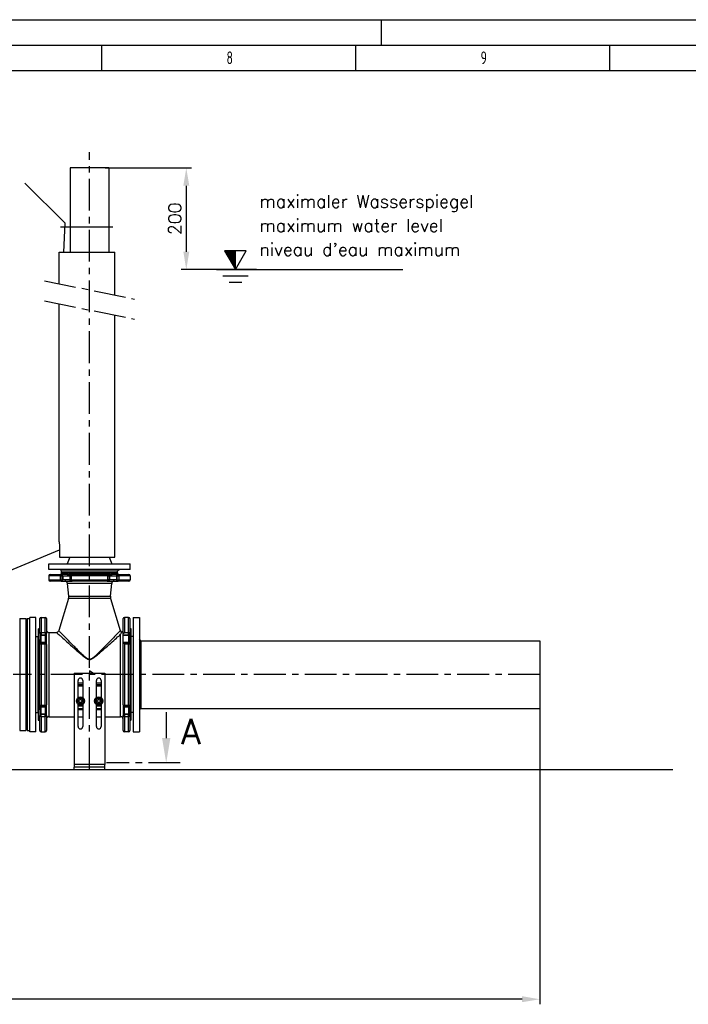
# Model space of a CAD drawing. Header units: millimetres. Extents: x 0 to 5940, y 0 to 4200.
# Tile 46 of 47: x 3309 to 4624, y 2262 to 4200. Entities that reach past the tile are written whole.
import ezdxf

# ---------------------------------------------------------------- set-up
doc = ezdxf.new("R2010")
doc.units = ezdxf.units.MM
doc.header["$LTSCALE"] = 50
doc.linetypes.add('MITTE', pattern=[2, 1.25, -0.25, 0.25, -0.25])
doc.layers.get('0').update_dxf_attribs({"linetype": 'CONTINUOUS'})
doc.layers.get('DEFPOINTS').update_dxf_attribs({"linetype": 'CONTINUOUS'})
for name, color, linetype in [('02-LINIE-035', 2, 'CONTINUOUS'), ('03-LINIE-050', 3, 'CONTINUOUS'), ('05-ACHSE', 1, 'MITTE'), ('06-MASSE1', 1, 'CONTINUOUS'), ('10-TEXT-025', 1, 'CONTINUOUS'), ('12-TEXT-050', 3, 'CONTINUOUS'), ('KSB-BLATTRAND', 2, 'CONTINUOUS')]:
    doc.layers.add(name, color=color, linetype=linetype)
doc.styles.add('ACA_NORM', font='ROMANS.SHX')
doc.styles.get("Standard").update_dxf_attribs({"font": 'ISOCP.SHX'})
doc.dimstyles.new('1-10', dxfattribs={"dimscale": 10, "dimtxt": 2.5, "dimasz": 3.5, "dimexe": 1, "dimexo": 0, "dimgap": 1, "dimtad": 1, "dimdec": 0, "dimzin": 0, "dimtxsty": 'ACA_NORM', "dimcen": 0, "dimadec": 0, "dimazin": 0, "dimtfac": 2.4, "dimtdec": 0, "dimtmove": 0, "dimatfit": 3, "dimfxl": 1, "dimtolj": 1, "dimtzin": 0, "dimarcsym": 0})

# ---------------------------------------------------------------- blocks, each defined once
blk = doc.blocks.new('*D16')
at = {"layer": '06-MASSE1', "color": 0, "lineweight": -2}
for p, q in [((4332.2, 2844.7), (4332.2, 2262.2)), ((2073.8, 2689.5), (2073.8, 2262.2)), ((4297.2, 2272.2), (2108.8, 2272.2))]:
    blk.add_line(p, q, dxfattribs=at)
at = {"layer": '06-MASSE1', "color": 0}
for points in [[(2108.8, 2278.1), (2108.8, 2266.4), (2073.8, 2272.2)], [(4297.2, 2278.1), (4297.2, 2266.4), (4332.2, 2272.2)]]:
    blk.add_solid(points, dxfattribs=at)
at = {"layer": 'DEFPOINTS', "color": 0}
for p in [(4332.2, 2844.7), (2073.8, 2689.5), (2073.8, 2272.2)]:
    blk.add_point(p, dxfattribs=at)
at = {"layer": '06-MASSE1', "color": 0, "insert": (3203, 2294.7), "char_height": 25, "attachment_point": 5, "style": 'ACA_NORM'}
blk.add_mtext('\\A1;2260', dxfattribs=at)
blk = doc.blocks.new('Rahmen_A2')
at = {"color": 1, "ltscale": 150}
for p, q in [((0, 420), (594, 420)), ((10, 410), (584, 410))]:
    blk.add_line(p, q, dxfattribs=at)
at = {"layer": 'KSB-BLATTRAND'}
for p, q in [((402, 420), (402, 415)), ((5, 415), (589, 415)), ((347, 410), (347, 415)), ((397, 410), (397, 415)), ((447, 410), (447, 415))]:
    blk.add_line(p, q, dxfattribs=at)
at = {"layer": 'KSB-BLATTRAND', "width": 0.75}
for s, p in [('8', (371.5625, 411.25)), ('9', (421.5625, 411.25))]:
    blk.add_text(s, height=2.5, dxfattribs=at).set_placement(p)
blk = doc.blocks.new('*D22')
at = {"layer": '06-MASSE1', "color": 0, "lineweight": -2}
for p, q in [((3476.7, 3908.2), (3646.5, 3908.2)), ((3636.5, 3873.2), (3636.5, 3743.2)), ((3774.8, 3708.2), (3626.5, 3708.2))]:
    blk.add_line(p, q, dxfattribs=at)
at = {"layer": '06-MASSE1', "color": 0}
for points in [[(3630.7, 3873.2), (3642.4, 3873.2), (3636.5, 3908.2)], [(3630.7, 3743.2), (3642.4, 3743.2), (3636.5, 3708.2)]]:
    blk.add_solid(points, dxfattribs=at)
at = {"layer": 'DEFPOINTS', "color": 0}
for p in [(3476.7, 3908.2), (3636.5, 3708.2), (3774.8, 3708.2)]:
    blk.add_point(p, dxfattribs=at)
at = {"layer": '06-MASSE1', "color": 0, "insert": (3614, 3808.2), "char_height": 25, "attachment_point": 5, "rotation": 90, "style": 'ACA_NORM'}
blk.add_mtext('\\A1;200', dxfattribs=at)

msp = doc.modelspace()

# ---------------------------------------------------------------- linework, layer by layer
at = {"layer": '02-LINIE-035'}
for p, q in [((3484.2, 3908.2), (3408.1, 3908.2)), ((3408.1, 3908.2), (3408.1, 3742.2)), ((3484.2, 3908.2), (3484.2, 3742.2)), ((3386.2, 3742.2), (3496.2, 3742.2)), ((3386.2, 3680.5), (3386.2, 3742.2)), ((3496.2, 3658.2), (3496.2, 3742.2)), ((3386.2, 3172.2), (3386.2, 3640.8)), ((3496.2, 3142.2), (3496.2, 3618.5)), ((3387.1, 3162.2), (3387.1, 3142.2)), ((3387.1, 3142.2), (3496.2, 3142.2)), ((3407.4, 3142.2), (3402.2, 3129.2)), ((3485, 3142.2), (3490.2, 3129.2)), ((3366.2, 3129.2), (3526.2, 3129.2)), ((3366.2, 3118.2), (3366.2, 3129.2)), ((3526.2, 3118.2), (3526.2, 3129.2)), ((3526.2, 3118.2), (3366.2, 3118.2)), ((3388.2, 3105.7), (3366.2, 3105.7)), ((3366.2, 3105.7), (3366.2, 3097.7)), ((3368.7, 3108.2), (3390, 3108.2)), ((3391.2, 3115.2), (3388.2, 3118.2)), ((3388.2, 3105.7), (3388.2, 3097.7)), ((3388.2, 3105.7), (3392.5, 3105.7)), ((3390.8, 3108.2), (3390, 3108.2)), ((3401.9, 3108.2), (3390.8, 3108.2)), ((3391.2, 3115.2), (3501.2, 3115.2)), ((3391.2, 3111.2), (3391.2, 3115.2)), ((3391.2, 3115.2), (3501.2, 3115.2)), ((3391.2, 3111.2), (3501.2, 3111.2)), ((3501.2, 3111.2), (3391.2, 3111.2)), ((3391.2, 3111.2), (3391.2, 3110.7)), ((3391.2, 3110.7), (3403.8, 3110.7)), ((3392.5, 3105.7), (3393.3, 3105.7)), ((3392.5, 3097.7), (3392.5, 3105.7)), ((3393.3, 3105.7), (3407.2, 3105.7)), ((3393.3, 3105.7), (3393.3, 3097.7)), ((3407.2, 3105.7), (3409.3, 3105.7)), ((3407.2, 3105.7), (3407.2, 3097.7)), ((3409.3, 3105.7), (3410.7, 3105.7)), ((3409.3, 3105.7), (3409.3, 3097.7)), ((3409.7, 3108.2), (3409.6, 3108.2)), ((3411.8, 3108.2), (3409.7, 3108.2)), ((3481.7, 3105.7), (3410.7, 3105.7)), ((3410.7, 3097.7), (3410.7, 3105.7)), ((3411.2, 3110.7), (3481.2, 3110.7)), ((3411.8, 3108.2), (3480.6, 3108.2)), ((3482.7, 3108.2), (3480.6, 3108.2)), ((3481.7, 3105.7), (3483.1, 3105.7)), ((3481.7, 3105.7), (3481.7, 3097.7)), ((3482.8, 3108.2), (3482.7, 3108.2)), ((3483.1, 3105.7), (3485.2, 3105.7)), ((3483.1, 3097.7), (3483.1, 3105.7)), ((3485.2, 3105.7), (3499.1, 3105.7)), ((3485.2, 3105.7), (3485.2, 3097.7)), ((3488.6, 3110.7), (3501.2, 3110.7)), ((3501.6, 3108.2), (3490.5, 3108.2)), ((3499.1, 3105.7), (3499.9, 3105.7)), ((3499.1, 3105.7), (3499.1, 3097.7)), ((3499.9, 3105.7), (3504.2, 3105.7)), ((3499.9, 3105.7), (3499.9, 3097.7)), ((3501.2, 3115.2), (3504.2, 3118.2)), ((3501.2, 3111.2), (3501.2, 3115.2)), ((3501.2, 3111.2), (3501.2, 3110.7)), ((3502.4, 3108.2), (3501.6, 3108.2)), ((3502.4, 3108.2), (3523.7, 3108.2)), ((3526.2, 3105.7), (3504.2, 3105.7)), ((3504.2, 3097.7), (3504.2, 3105.7)), ((3526.2, 3105.7), (3526.2, 3097.7)), ((3366.2, 3097.7), (3388.2, 3097.7)), ((3390, 3095.2), (3368.7, 3095.2)), ((3388.2, 3097.7), (3392.5, 3097.7)), ((3390, 3095.2), (3390.8, 3095.2)), ((3390.8, 3095.2), (3409.7, 3095.2)), ((3393.3, 3097.7), (3392.5, 3097.7)), ((3407.2, 3097.7), (3393.3, 3097.7)), ((3489.8, 3090.7), (3402.6, 3090.7)), ((3405.1, 3065.6), (3402.6, 3090.7)), ((3409.3, 3097.7), (3407.2, 3097.7)), ((3409.3, 3097.7), (3410.7, 3097.7)), ((3409.7, 3095.2), (3411.8, 3095.2)), ((3410.7, 3097.7), (3481.7, 3097.7)), ((3480.6, 3095.2), (3411.8, 3095.2)), ((3480.6, 3095.2), (3482.7, 3095.2)), ((3481.7, 3097.7), (3483.1, 3097.7)), ((3482.7, 3095.2), (3501.6, 3095.2)), ((3485.2, 3097.7), (3483.1, 3097.7)), ((3499.1, 3097.7), (3485.2, 3097.7)), ((3487.3, 3065.6), (3489.8, 3090.7)), ((3499.9, 3097.7), (3499.1, 3097.7)), ((3499.9, 3097.7), (3504.2, 3097.7)), ((3501.6, 3095.2), (3502.4, 3095.2)), ((3523.7, 3095.2), (3502.4, 3095.2)), ((3504.2, 3097.7), (3526.2, 3097.7)), ((3405.1, 3065.6), (3487.3, 3065.6)), ((3404.7, 3060.9), (3385.7, 2997.8)), ((3487.7, 3060.9), (3404.7, 3060.9)), ((3487.7, 3060.9), (3506.7, 2997.8)), ((3328.7, 2798.7), (3328.7, 3023.7)), ((3340.7, 3023.7), (3328.7, 3023.7)), ((3340.7, 2798.7), (3340.7, 3023.7)), ((3350.7, 3023.7), (3350.7, 2993.6)), ((3350.7, 3023.7), (3358.7, 3023.7)), ((3358.7, 2993.6), (3358.7, 3023.7)), ((3514.7, 3023.7), (3514.7, 2993.6)), ((3522.7, 3023.7), (3514.7, 3023.7)), ((3522.7, 2993.6), (3522.7, 3023.7)), ((3532.2, 3023.7), (3532.2, 2798.7)), ((3532.2, 3023.7), (3544.2, 3023.7)), ((3544.2, 3023.7), (3544.2, 2798.7)), ((3308.7, 3021.2), (3308.7, 2801.2)), ((3308.7, 3021.2), (3320.7, 3021.2)), ((3320.7, 3021.2), (3320.7, 2801.2)), ((3323.7, 3021.2), (3323.7, 2801.2)), ((3323.7, 3021.2), (3328.7, 3021.2)), ((3348.2, 2991.8), (3348.2, 3021.2)), ((3361.2, 3021.2), (3361.2, 2991.8)), ((3512.2, 2990.1), (3512.2, 3021.2)), ((3525.2, 3021.2), (3525.2, 2991.8)), ((3323.7, 2990.2), (3320.7, 2990.2)), ((3340.7, 2986.2), (3344.7, 2986.2)), ((3344.7, 2986.2), (3344.7, 2836.2)), ((3345.2, 3001.2), (3345.2, 2821.2)), ((3345.2, 3001.2), (3345.7, 3001.2)), ((3345.7, 2978.6), (3345.7, 3001.2)), ((3348.2, 2991.8), (3348.2, 2991.4)), ((3348.2, 2991.4), (3348.2, 2980.4)), ((3350.7, 2993.6), (3350.7, 2989.3)), ((3358.7, 2993.6), (3350.7, 2993.6)), ((3350.7, 2988.9), (3350.7, 2989.3)), ((3350.7, 2989.3), (3358.7, 2989.3)), ((3350.7, 2974.9), (3350.7, 2988.9)), ((3350.7, 2988.9), (3358.7, 2988.9)), ((3358.7, 2993.6), (3358.7, 2989.3)), ((3358.7, 2989.3), (3358.7, 2988.9)), ((3358.7, 2988.9), (3358.7, 2974.9)), ((3361.2, 2991.4), (3361.2, 2991.8)), ((3361.2, 2972.4), (3361.2, 2991.4)), ((3366.2, 2994.2), (3366.2, 2828.2)), ((3366.2, 2994.2), (3380.9, 2994.2)), ((3507.2, 2828.2), (3507.2, 2990.4)), ((3512.2, 2989.3), (3512.2, 2990.1)), ((3512.2, 2989.3), (3522.7, 2989.3)), ((3512.2, 2988.9), (3512.2, 2989.3)), ((3512.2, 2974.9), (3512.2, 2988.9)), ((3512.2, 2988.9), (3522.7, 2988.9)), ((3522.7, 2993.6), (3514.7, 2993.6)), ((3522.7, 2989.3), (3522.7, 2993.6)), ((3522.7, 2989.3), (3522.7, 2988.9)), ((3522.7, 2988.9), (3522.7, 2974.9)), ((3525.2, 2991.4), (3525.2, 2991.8)), ((3525.2, 2980.4), (3525.2, 2991.4)), ((3528.2, 3001.2), (3527.7, 3001.2)), ((3527.7, 3001.2), (3527.7, 2978.6)), ((3528.2, 2821.2), (3528.2, 3001.2)), ((3532.2, 2986.2), (3528.2, 2986.2)), ((3345.7, 2851.5), (3345.7, 2970.9)), ((3348.2, 2972.5), (3348.2, 2972.4)), ((3348.2, 2972.4), (3348.2, 2970.4)), ((3348.2, 2851.9), (3348.2, 2970.4)), ((3350.7, 2972.9), (3350.7, 2974.9)), ((3350.7, 2974.9), (3358.7, 2974.9)), ((3358.7, 2972.9), (3350.7, 2972.9)), ((3350.7, 2971.8), (3350.7, 2972.9)), ((3350.7, 2971.8), (3350.7, 2850.6)), ((3350.7, 2971.8), (3358.7, 2971.8)), ((3358.7, 2974.9), (3358.7, 2972.9)), ((3358.7, 2971.8), (3358.7, 2972.9)), ((3358.7, 2850.6), (3358.7, 2971.8)), ((3361.2, 2970.4), (3361.2, 2972.4)), ((3361.2, 2970.4), (3361.2, 2851.9)), ((3512.2, 2973.1), (3512.2, 2974.9)), ((3512.2, 2974.9), (3522.7, 2974.9)), ((3512.2, 2851.9), (3512.2, 2973.1)), ((3522.7, 2972.9), (3512.7, 2972.9)), ((3514.7, 2971.8), (3522.7, 2971.8)), ((3514.7, 2971.8), (3514.7, 2850.6)), ((3522.7, 2974.9), (3522.7, 2972.9)), ((3522.7, 2971.8), (3522.7, 2972.9)), ((3522.7, 2850.6), (3522.7, 2971.8)), ((3525.2, 2972.4), (3525.2, 2972.5)), ((3525.2, 2970.4), (3525.2, 2972.4)), ((3525.2, 2970.4), (3525.2, 2851.9)), ((3527.7, 2970.9), (3527.7, 2851.5)), ((3547.2, 2977.7), (3544.2, 2980.7)), ((3547.2, 2977.7), (3547.2, 2844.7)), ((3547.2, 2977.7), (4332.2, 2977.7)), ((4332.2, 2977.7), (4332.2, 2844.7)), ((3446.2, 2940.6), (3446.2, 2941)), ((3416.2, 2914.2), (3476.2, 2914.2)), ((3416.2, 2914.2), (3416.2, 2734.2)), ((3452.5, 2914.2), (3446.2, 2918.2)), ((3446.2, 2918.2), (3446.2, 2914.2)), ((3476.2, 2914.2), (3476.2, 2734.2)), ((3423.7, 2865.8), (3423.7, 2899.7)), ((3432.7, 2894.2), (3423.7, 2894.2)), ((3432.7, 2891.2), (3423.7, 2891.2)), ((3423.7, 2888.7), (3432.7, 2888.7)), ((3432.7, 2899.7), (3432.7, 2865.8)), ((3459.7, 2865.8), (3459.7, 2899.7)), ((3468.7, 2894.2), (3459.7, 2894.2)), ((3468.7, 2891.2), (3459.7, 2891.2)), ((3459.7, 2888.7), (3468.7, 2888.7)), ((3468.7, 2899.7), (3468.7, 2865.8)), ((3348.2, 2851.9), (3348.2, 2849.9)), ((3348.2, 2849.9), (3348.2, 2849.9)), ((3350.7, 2849.5), (3350.7, 2850.6)), ((3358.7, 2850.6), (3350.7, 2850.6)), ((3350.7, 2847.5), (3350.7, 2849.5)), ((3350.7, 2849.5), (3358.7, 2849.5)), ((3358.7, 2849.5), (3358.7, 2850.6)), ((3358.7, 2849.5), (3358.7, 2847.5)), ((3361.2, 2849.9), (3361.2, 2851.9)), ((3361.2, 2831), (3361.2, 2849.9)), ((3423.7, 2808.7), (3423.7, 2852.6)), ((3424.2, 2852.3), (3423.7, 2852.3)), ((3423.7, 2849.8), (3432.7, 2849.8)), ((3425.2, 2860.9), (3428.2, 2862.7)), ((3425.2, 2857.5), (3425.2, 2860.9)), ((3428.2, 2855.7), (3425.2, 2857.5)), ((3428.2, 2862.7), (3431.2, 2860.9)), ((3431.2, 2857.5), (3428.2, 2855.7)), ((3431.2, 2860.9), (3431.2, 2857.5)), ((3432.7, 2852.3), (3432.2, 2852.3)), ((3432.7, 2852.6), (3432.7, 2808.7)), ((3459.7, 2808.7), (3459.7, 2852.6)), ((3460.2, 2852.3), (3459.7, 2852.3)), ((3459.7, 2849.8), (3468.7, 2849.8)), ((3461.2, 2860.9), (3464.2, 2862.7)), ((3461.2, 2857.5), (3461.2, 2860.9)), ((3464.2, 2855.7), (3461.2, 2857.5)), ((3464.2, 2862.7), (3467.2, 2860.9)), ((3467.2, 2857.5), (3464.2, 2855.7)), ((3467.2, 2860.9), (3467.2, 2857.5)), ((3468.7, 2852.3), (3468.2, 2852.3)), ((3468.7, 2852.6), (3468.7, 2808.7)), ((3512.2, 2851.9), (3512.2, 2849.9)), ((3512.2, 2849.9), (3512.2, 2831)), ((3514.7, 2850.6), (3514.7, 2849.5)), ((3522.7, 2850.6), (3514.7, 2850.6)), ((3514.7, 2847.5), (3514.7, 2849.5)), ((3514.7, 2849.5), (3522.7, 2849.5)), ((3522.7, 2849.5), (3522.7, 2850.6)), ((3522.7, 2849.5), (3522.7, 2847.5)), ((3525.2, 2849.9), (3525.2, 2851.9)), ((3525.2, 2849.9), (3525.2, 2849.9)), ((3323.7, 2832.2), (3320.7, 2832.2)), ((3340.7, 2836.2), (3344.7, 2836.2)), ((3345.7, 2821.2), (3345.7, 2843.8)), ((3348.2, 2841.9), (3348.2, 2831)), ((3348.2, 2831), (3348.2, 2830.6)), ((3348.2, 2801.2), (3348.2, 2830.6)), ((3350.7, 2833.5), (3350.7, 2847.5)), ((3350.7, 2847.5), (3358.7, 2847.5)), ((3350.7, 2833.1), (3350.7, 2833.5)), ((3350.7, 2833.5), (3358.7, 2833.5)), ((3358.7, 2833.1), (3350.7, 2833.1)), ((3350.7, 2828.8), (3350.7, 2833.1)), ((3358.7, 2847.5), (3358.7, 2833.5)), ((3358.7, 2833.5), (3358.7, 2833.1)), ((3358.7, 2828.8), (3358.7, 2833.1)), ((3361.2, 2830.6), (3361.2, 2831)), ((3361.2, 2830.6), (3361.2, 2801.2)), ((3432.7, 2843.5), (3423.7, 2843.5)), ((3432.7, 2841.7), (3423.7, 2841.7)), ((3468.7, 2843.5), (3459.7, 2843.5)), ((3468.7, 2841.7), (3459.7, 2841.7)), ((3512.2, 2831), (3512.2, 2830.6)), ((3512.2, 2801.2), (3512.2, 2830.6)), ((3514.7, 2833.5), (3514.7, 2847.5)), ((3514.7, 2847.5), (3522.7, 2847.5)), ((3514.7, 2833.1), (3514.7, 2833.5)), ((3514.7, 2833.5), (3522.7, 2833.5)), ((3522.7, 2833.1), (3514.7, 2833.1)), ((3514.7, 2833.1), (3514.7, 2828.8)), ((3522.7, 2847.5), (3522.7, 2833.5)), ((3522.7, 2833.5), (3522.7, 2833.1)), ((3522.7, 2828.8), (3522.7, 2833.1)), ((3525.2, 2831), (3525.2, 2841.9)), ((3525.2, 2830.6), (3525.2, 2831)), ((3525.2, 2830.6), (3525.2, 2801.2)), ((3527.7, 2843.8), (3527.7, 2821.2)), ((3532.2, 2836.2), (3528.2, 2836.2)), ((3547.2, 2844.7), (3544.2, 2841.7)), ((3547.2, 2844.7), (4332.2, 2844.7)), ((3597, 2837.2), (3597, 2786.2)), ((3345.2, 2821.2), (3345.7, 2821.2)), ((3350.7, 2828.8), (3350.7, 2798.7)), ((3350.7, 2828.8), (3358.7, 2828.8)), ((3358.7, 2798.7), (3358.7, 2828.8)), ((3366.2, 2828.2), (3416.2, 2828.2)), ((3423.7, 2828.2), (3432.7, 2828.2)), ((3459.7, 2828.2), (3468.7, 2828.2)), ((3476.2, 2828.2), (3507.2, 2828.2)), ((3514.7, 2828.8), (3522.7, 2828.8)), ((3514.7, 2828.8), (3514.7, 2798.7)), ((3522.7, 2798.7), (3522.7, 2828.8)), ((3528.2, 2821.2), (3527.7, 2821.2)), ((3308.7, 2801.2), (3320.7, 2801.2)), ((3323.7, 2801.2), (3328.7, 2801.2)), ((3340.7, 2798.7), (3328.7, 2798.7)), ((3350.7, 2798.7), (3358.7, 2798.7)), ((3522.7, 2798.7), (3514.7, 2798.7)), ((3532.2, 2798.7), (3544.2, 2798.7)), ((3476.2, 2734.2), (3416.2, 2734.2)), ((3416.2, 2734.2), (3416.2, 2729.2)), ((3476.2, 2729.2), (3476.2, 2734.2)), ((3416.2, 2724.2), (3416.2, 2729.2)), ((3476.2, 2729.2), (3416.2, 2729.2)), ((3476.2, 2724.2), (3476.2, 2729.2))]:
    msp.add_line(p, q, dxfattribs=at)
at = {"layer": '02-LINIE-035', "linetype": 'MITTE'}
msp.add_line((3624.4, 2737.2), (3479.6, 2737.2), dxfattribs=at)
at = {"layer": '02-LINIE-035'}
for centre, radius in [((3428.2, 2859.2), 8), ((3428.2, 2859.2), 6.5), ((3428.2, 2859.2), 5.7), ((3464.2, 2859.2), 8), ((3464.2, 2859.2), 6.5), ((3464.2, 2859.2), 5.7)]:
    msp.add_circle(centre, radius, dxfattribs=at)
for centre, radius, start, end in [((3368.7, 3105.7), 2.5, 90, 180), ((3388.7, 3110.7), 2.5, 270, 0), ((3503.7, 3110.7), 2.5, 180, 270), ((3523.7, 3105.7), 2.5, 0, 90), ((3368.7, 3097.7), 2.5, 180, 270), ((3397.7, 3090.2), 5, 5.6189, 90), ((3494.7, 3090.2), 5, 90, 174.3811), ((3523.7, 3097.7), 2.5, 270, 0), ((3393.2, 3064.4), 12, 343.3134, 5.6189), ((3499.2, 3064.4), 12, 174.3811, 196.6866), ((3350.7, 3021.2), 2.5, 90, 180), ((3358.7, 3021.2), 2.5, 0, 90), ((3514.7, 3021.2), 2.5, 90, 180), ((3522.7, 3021.2), 2.5, 0, 90), ((3345.7, 3003.7), 2.5, 270, 0), ((3527.7, 3003.7), 2.5, 180, 270), ((3366.2, 2999.2), 5, 180, 270), ((3380.9, 2999.2), 5, 270, 343.3134), ((3511.5, 2999.2), 5, 196.6866, 244.8105), ((3507.2, 2999.2), 5, 295.1895, 0), ((3428.2, 2899.7), 4.5, 0, 180), ((3464.2, 2899.7), 4.5, 0, 180), ((3345.7, 2818.7), 2.5, 0, 90), ((3366.2, 2823.2), 5, 90, 180), ((3507.2, 2823.2), 5, 0, 90), ((3527.7, 2818.7), 2.5, 90, 180), ((3350.7, 2801.2), 2.5, 180, 270), ((3358.7, 2801.2), 2.5, 270, 0), ((3428.2, 2808.7), 4.5, 180, 0), ((3464.2, 2808.7), 4.5, 180, 0), ((3514.7, 2801.2), 2.5, 180, 270), ((3522.7, 2801.2), 2.5, 270, 0)]:
    msp.add_arc(centre, radius, start, end, dxfattribs=at)
for centre, major_axis, ratio, start_param, end_param in [((3390, 3105.7), (0, 2.5), 0.724522, 0, 1.570796), ((3390, 3105.7), (0, 2.5), 0.996195, 4.712389, 6.283185), ((3390.8, 3105.7), (0, 2.5), 0.996195, 4.712389, 6.283185), ((3401.9, 3110.7), (0, -2.5), 0.771256, 0, 1.570796), ((3409.7, 3105.7), (0, 2.5), 0.996195, 0, 1.570796), ((3411.8, 3105.7), (0, 2.5), 0.996195, 0, 1.570796), ((3409.6, 3110.7), (0, -2.5), 0.636525, 0, 1.570796), ((3411.8, 3105.7), (0, 2.5), 0.443479, 0, 1.570796), ((3480.6, 3105.7), (0, 2.5), 0.996195, 4.712389, 6.283185), ((3480.6, 3105.7), (0, 2.5), 0.443479, 4.712389, 6.283185), ((3482.8, 3110.7), (0, -2.5), 0.636525, 4.712389, 6.283185), ((3482.7, 3105.7), (0, 2.5), 0.996195, 4.712389, 6.283185), ((3490.5, 3110.7), (0, -2.5), 0.771256, 4.712389, 6.283185), ((3501.6, 3105.7), (0, 2.5), 0.996195, 0, 1.570796), ((3502.4, 3105.7), (0, 2.5), 0.996195, 0, 1.570796), ((3502.4, 3105.7), (0, 2.5), 0.724522, 4.712389, 6.283185), ((3390, 3097.7), (0, -2.5), 0.724522, 4.712389, 6.283185), ((3390, 3097.7), (0, -2.5), 0.996195, 0, 1.570796), ((3390.8, 3097.7), (0, -2.5), 0.996195, 0, 1.570796), ((3409.7, 3097.7), (0, -2.5), 0.996195, 4.712389, 6.283185), ((3411.8, 3097.7), (0, -2.5), 0.996195, 4.712389, 6.283185), ((3411.8, 3097.7), (0, -2.5), 0.443479, 4.712389, 6.283185), ((3480.6, 3097.7), (0, -2.5), 0.443479, 0, 1.570796), ((3480.6, 3097.7), (0, -2.5), 0.996195, 0, 1.570796), ((3482.7, 3097.7), (0, -2.5), 0.996195, 0, 1.570796), ((3501.6, 3097.7), (0, -2.5), 0.996195, 4.712389, 6.283185), ((3502.4, 3097.7), (0, -2.5), 0.996195, 4.712389, 6.283185), ((3502.4, 3097.7), (0, -2.5), 0.724522, 0, 1.570796), ((3350.7, 2991.8), (-2.5, 0), 0.732808, 4.712389, 6.283185), ((3350.7, 2991.8), (-2.5, 0), 0.996195, 0, 1.570796), ((3350.7, 2991.4), (-2.5, 0), 0.996195, 0, 1.570796), ((3358.7, 2991.8), (2.5, 0), 0.732808, 0, 1.570796), ((3358.7, 2991.8), (2.5, 0), 0.996195, 4.712389, 6.283185), ((3358.7, 2991.4), (2.5, 0), 0.996195, 4.712389, 6.283185), ((3522.7, 2991.8), (2.5, 0), 0.732808, 0, 1.570796), ((3522.7, 2991.8), (2.5, 0), 0.996195, 4.712389, 6.283185), ((3522.7, 2991.4), (2.5, 0), 0.996195, 4.712389, 6.283185), ((3345.7, 2980.4), (2.5, 0), 0.748658, 4.712389, 6.283185), ((3345.7, 2972.5), (2.5, 0), 0.662957, 4.712389, 6.283185), ((3350.7, 2972.4), (-2.5, 0), 0.996195, 4.712389, 6.283185), ((3350.7, 2970.4), (-2.5, 0), 0.996195, 4.712389, 6.283185), ((3350.7, 2970.4), (-2.5, 0), 0.538659, 4.712389, 6.283185), ((3358.7, 2972.4), (2.5, 0), 0.996195, 0, 1.570796), ((3358.7, 2970.4), (2.5, 0), 0.996195, 0, 1.570796), ((3358.7, 2970.4), (2.5, 0), 0.538659, 0, 1.570796), ((3522.7, 2972.4), (2.5, 0), 0.996195, 0, 1.570796), ((3522.7, 2970.4), (2.5, 0), 0.996195, 0, 1.570796), ((3522.7, 2970.4), (2.5, 0), 0.538659, 0, 1.570796), ((3527.7, 2980.4), (-2.5, 0), 0.748658, 0, 1.570796), ((3527.7, 2972.5), (-2.5, 0), 0.662957, 0, 1.570796), ((3345.7, 2849.9), (2.5, 0), 0.662957, 0, 1.570796), ((3350.7, 2851.9), (-2.5, 0), 0.538659, 0, 1.570796), ((3350.7, 2851.9), (-2.5, 0), 0.996195, 0, 1.570796), ((3350.7, 2849.9), (-2.5, 0), 0.996195, 0, 1.570796), ((3358.7, 2851.9), (2.5, 0), 0.538659, 4.712389, 6.283185), ((3358.7, 2851.9), (2.5, 0), 0.996195, 4.712389, 6.283185), ((3358.7, 2849.9), (2.5, 0), 0.996195, 4.712389, 6.283185), ((3514.7, 2851.9), (-2.5, 0), 0.538659, 0, 1.570796), ((3514.7, 2851.9), (-2.5, 0), 0.996195, 0, 1.570796), ((3514.7, 2849.9), (-2.5, 0), 0.996195, 0, 1.570796), ((3522.7, 2851.9), (2.5, 0), 0.996195, 4.712389, 6.283185), ((3522.7, 2851.9), (2.5, 0), 0.538659, 4.712389, 6.283185), ((3522.7, 2849.9), (2.5, 0), 0.996195, 4.712389, 6.283185), ((3527.7, 2849.9), (-2.5, 0), 0.662957, 4.712389, 6.283185), ((3345.7, 2841.9), (2.5, 0), 0.748658, 0, 1.570796), ((3350.7, 2831), (-2.5, 0), 0.996195, 4.712389, 6.283185), ((3350.7, 2830.6), (-2.5, 0), 0.996195, 4.712389, 6.283185), ((3350.7, 2830.6), (-2.5, 0), 0.732808, 0, 1.570796), ((3358.7, 2831), (2.5, 0), 0.996195, 0, 1.570796), ((3358.7, 2830.6), (2.5, 0), 0.996195, 0, 1.570796), ((3358.7, 2830.6), (2.5, 0), 0.732808, 4.712389, 6.283185), ((3514.7, 2831), (-2.5, 0), 0.996195, 4.712389, 6.283185), ((3514.7, 2830.6), (-2.5, 0), 0.996195, 4.712389, 6.283185), ((3514.7, 2830.6), (-2.5, 0), 0.732808, 0, 1.570796), ((3522.7, 2831), (2.5, 0), 0.996195, 0, 1.570796), ((3522.7, 2830.6), (2.5, 0), 0.996195, 0, 1.570796), ((3522.7, 2830.6), (2.5, 0), 0.732808, 4.712389, 6.283185), ((3527.7, 2841.9), (-2.5, 0), 0.748658, 4.712389, 6.283185)]:
    msp.add_ellipse(centre, major_axis=major_axis, ratio=ratio, start_param=start_param, end_param=end_param, dxfattribs=at)
for points, knots in [([(3386.2, 3172.2), (3386.2, 3172.2), (3386.2, 3171.9), (3386.4, 3170.9), (3386.5, 3170.2), (3386.8, 3168.4), (3386.9, 3167.3), (3387.1, 3164.8), (3387.1, 3163.5), (3387.1, 3162.2)], [-1.510364, -1.510364, -1.510364, -1.510364, -1.13278, -1.13278, -0.755196, -0.755196, -0.377598, -0.377598, 0, 0, 0, 0]), ([(3401.9, 3108.2), (3402.5, 3108.2), (3403.2, 3108.1), (3404.8, 3108), (3405.8, 3108), (3407.4, 3108), (3408, 3108.1), (3408.9, 3108.2), (3409.3, 3108.2), (3409.6, 3108.2)], [-3.141593, -3.141593, -3.141593, -3.141593, -1.599146, -1.599146, 0.319129, 0.319129, 1.837026, 1.837026, 3.141593, 3.141593, 3.141593, 3.141593]), ([(3411.2, 3110.7), (3410.6, 3110.7), (3410.1, 3110.6), (3408.9, 3110.4), (3408.3, 3110.3), (3406.9, 3110.2), (3406.2, 3110.4), (3404.9, 3110.6), (3404.3, 3110.7), (3403.8, 3110.7)], [-3.141593, -3.141593, -3.141593, -3.141593, -1.837026, -1.837026, -0.319129, -0.319129, 1.599146, 1.599146, 3.141593, 3.141593, 3.141593, 3.141593]), ([(3488.6, 3110.7), (3488.2, 3110.7), (3487.7, 3110.6), (3486.6, 3110.4), (3486.1, 3110.3), (3484.7, 3110.2), (3483.9, 3110.4), (3482.5, 3110.6), (3481.9, 3110.7), (3481.2, 3110.7)], [-3.141593, -3.141593, -3.141593, -3.141593, -1.837026, -1.837026, -0.319129, -0.319129, 1.599146, 1.599146, 3.141593, 3.141593, 3.141593, 3.141593]), ([(3482.8, 3108.2), (3483.2, 3108.2), (3483.7, 3108.1), (3484.9, 3108), (3485.7, 3108), (3487.3, 3108), (3488.1, 3108.1), (3489.4, 3108.2), (3490, 3108.2), (3490.5, 3108.2)], [-3.141593, -3.141593, -3.141593, -3.141593, -1.599146, -1.599146, 0.319129, 0.319129, 1.837026, 1.837026, 3.141593, 3.141593, 3.141593, 3.141593]), ([(3380.9, 2994.2), (3380.9, 2994.2), (3381.2, 2994), (3382.7, 2992.6), (3384.7, 2990.8), (3389.2, 2986.8), (3391.2, 2985), (3396.7, 2980), (3400.6, 2976.5), (3407.5, 2970.3), (3410.4, 2967.8), (3415.5, 2963.3), (3417.7, 2961.4), (3421.9, 2957.6), (3423.9, 2955.9), (3427.6, 2952.7), (3429.2, 2951.3), (3432.1, 2948.9), (3433.4, 2947.8), (3435.7, 2946), (3436.6, 2945.3), (3438.5, 2943.9), (3439.4, 2943.3), (3441, 2942.3), (3441.6, 2942), (3443, 2941.3), (3443.7, 2941), (3445, 2940.7), (3445.6, 2940.6), (3446.2, 2940.6)], [-12.626264, -12.626264, -12.626264, -12.626264, -11.544565, -11.544565, -9.288165, -9.288165, -7.929087, -7.929087, -5.79835, -5.79835, -4.426993, -4.426993, -3.431969, -3.431969, -2.546833, -2.546833, -1.86596, -1.86596, -1.342211, -1.342211, -0.961224, -0.961224, -0.629466, -0.629466, -0.396367, -0.396367, -0.168761, -0.168761, 0, 0, 0, 0]), ([(3446.2, 2941), (3445.7, 2941), (3445.1, 2941.1), (3443.9, 2941.4), (3443.2, 2941.7), (3441.9, 2942.4), (3441.3, 2942.8), (3439.8, 2943.8), (3439, 2944.5), (3437.2, 2945.9), (3436.3, 2946.7), (3434.2, 2948.6), (3433, 2949.7), (3430.2, 2952.3), (3428.7, 2953.8), (3425.3, 2957.1), (3423.4, 2959), (3419.5, 2962.9), (3417.4, 2965), (3412.7, 2969.8), (3410.1, 2972.5), (3403.7, 2979), (3400.1, 2982.7), (3395, 2988), (3393.2, 2989.9), (3389.2, 2994.2), (3387.3, 2996.1), (3386, 2997.5), (3385.7, 2997.8), (3385.7, 2997.8)], [0, 0, 0, 0, 0.168761, 0.168761, 0.396367, 0.396367, 0.629466, 0.629466, 0.961224, 0.961224, 1.342211, 1.342211, 1.86596, 1.86596, 2.546833, 2.546833, 3.431969, 3.431969, 4.426993, 4.426993, 5.79835, 5.79835, 7.929087, 7.929087, 9.288165, 9.288165, 11.544565, 11.544565, 12.626264, 12.626264, 12.626264, 12.626264]), ([(3506.7, 2997.8), (3506.7, 2997.8), (3506, 2997.1), (3503.6, 2994.6), (3501.8, 2992.6), (3496.9, 2987.6), (3493.9, 2984.4), (3487, 2977.3), (3483.2, 2973.3), (3475.7, 2965.7), (3472.2, 2962.2), (3466.7, 2956.7), (3464.8, 2954.9), (3461, 2951.2), (3459.1, 2949.3), (3455.6, 2946.3), (3454.1, 2945), (3451.9, 2943.3), (3451.2, 2942.8), (3449.8, 2942), (3449, 2941.6), (3447.5, 2941.1), (3446.9, 2941), (3446.2, 2941)], [37.879868, 37.879868, 37.879868, 37.879868, 39.671856, 39.671856, 41.578008, 41.578008, 43.614642, 43.614642, 45.724366, 45.724366, 47.441489, 47.441489, 48.300047, 48.300047, 49.158606, 49.158606, 49.767588, 49.767588, 50.032946, 50.032946, 50.298304, 50.298304, 50.507213, 50.507213, 50.507213, 50.507213]), ([(3446.2, 2940.6), (3446.9, 2940.6), (3447.6, 2940.8), (3449.2, 2941.2), (3450, 2941.6), (3451.5, 2942.4), (3452.3, 2942.8), (3454.6, 2944.4), (3456.2, 2945.6), (3459.9, 2948.5), (3462, 2950.3), (3466, 2953.8), (3468, 2955.5), (3473.9, 2960.6), (3477.7, 2964), (3485.8, 2971.2), (3490, 2974.9), (3497.4, 2981.6), (3500.7, 2984.6), (3504.9, 2988.3), (3506.1, 2989.4), (3507.2, 2990.4)], [-50.507213, -50.507213, -50.507213, -50.507213, -50.298304, -50.298304, -50.032946, -50.032946, -49.767588, -49.767588, -49.158606, -49.158606, -48.300047, -48.300047, -47.441489, -47.441489, -45.724366, -45.724366, -43.614642, -43.614642, -41.578008, -41.578008, -40.53629, -40.53629, -40.53629, -40.53629]), ([(3507.2, 2990.4), (3507.2, 2990.4), (3507.2, 2990.4), (3507.6, 2991.2), (3508, 2991.9), (3508.7, 2993.2), (3508.9, 2993.8), (3509.2, 2994.3), (3509.2, 2994.4), (3509.3, 2994.6), (3509.3, 2994.6), (3509.3, 2994.7), (3509.3, 2994.7), (3509.3, 2994.7), (3509.3, 2994.7), (3509.3, 2994.7), (3509.3, 2994.7), (3509.3, 2994.7)], [-4.745217, -4.745217, -4.745217, -4.745217, -4.73956, -4.73956, -4.012745, -4.012745, -3.162587, -3.162587, -2.830752, -2.830752, -2.612771, -2.612771, -2.500276, -2.500276, -2.424673, -2.424673, -2.418791, -2.418791, -2.418791, -2.418791]), ([(3512.2, 2990.1), (3512.2, 2990.3), (3512.2, 2990.4), (3512.4, 2990.9), (3512.5, 2991.1), (3512.8, 2991.7), (3513, 2992), (3513.4, 2992.5), (3513.7, 2992.8), (3514.2, 2993.2), (3514.4, 2993.5), (3514.7, 2993.6), (3514.7, 2993.6), (3514.7, 2993.6)], [0, 0, 0, 0, 0.0702595, 0.0702595, 0.1507881, 0.1507881, 0.2580896, 0.2580896, 0.3645241, 0.3645241, 0.4762975, 0.4762975, 0.4772933, 0.4772933, 0.4772933, 0.4772933]), ([(3345.7, 2978.6), (3345.7, 2978.4), (3345.7, 2978.1), (3345.8, 2977.3), (3345.9, 2976.7), (3346.1, 2975.5), (3346.1, 2974.9), (3346.1, 2974), (3346, 2973.7), (3345.9, 2972.6), (3345.7, 2971.7), (3345.7, 2970.9)], [-3.141593, -3.141593, -3.141593, -3.141593, -2.57085, -2.57085, -1.02519, -1.02519, 0.490176, 0.490176, 1.155904, 1.155904, 3.141593, 3.141593, 3.141593, 3.141593]), ([(3348.2, 2972.5), (3348.2, 2973), (3348.3, 2973.6), (3348.4, 2974.6), (3348.4, 2974.9), (3348.4, 2975.9), (3348.4, 2976.7), (3348.3, 2978.2), (3348.3, 2979), (3348.2, 2980), (3348.2, 2980.2), (3348.2, 2980.4)], [-3.141593, -3.141593, -3.141593, -3.141593, -1.155904, -1.155904, -0.490176, -0.490176, 1.02519, 1.02519, 2.57085, 2.57085, 3.141593, 3.141593, 3.141593, 3.141593]), ([(3512.7, 2972.9), (3512.6, 2973), (3512.5, 2973), (3512.3, 2973), (3512.2, 2973.1), (3512.2, 2973.1)], [0.2287407, 0.2287407, 0.2287407, 0.2287407, 0.2953839, 0.2953839, 0.4242421, 0.4242421, 0.4242421, 0.4242421]), ([(3512.7, 2972.9), (3512.9, 2972.9), (3513.2, 2972.8), (3513.8, 2972.5), (3514.3, 2972.2), (3514.7, 2971.8), (3514.7, 2971.8), (3514.7, 2971.8)], [-0.3149648, -0.3149648, -0.3149648, -0.3149648, -0.1874602, -0.1874602, 0, 0, 0.0010054, 0.0010054, 0.0010054, 0.0010054]), ([(3525.2, 2980.4), (3525.2, 2979.6), (3525.1, 2978.6), (3525, 2977.3), (3525, 2977), (3525, 2975.9), (3525, 2975.1), (3525.1, 2973.9), (3525.1, 2973.4), (3525.2, 2972.8), (3525.2, 2972.7), (3525.2, 2972.5)], [-3.141593, -3.141593, -3.141593, -3.141593, -1.155904, -1.155904, -0.490176, -0.490176, 1.02519, 1.02519, 2.57085, 2.57085, 3.141593, 3.141593, 3.141593, 3.141593]), ([(3527.7, 2970.9), (3527.7, 2971.1), (3527.7, 2971.4), (3527.6, 2972.3), (3527.5, 2972.9), (3527.3, 2974.2), (3527.3, 2974.8), (3527.3, 2975.7), (3527.4, 2976), (3527.5, 2977), (3527.7, 2977.8), (3527.7, 2978.6)], [-3.141593, -3.141593, -3.141593, -3.141593, -2.57085, -2.57085, -1.02519, -1.02519, 0.490176, 0.490176, 1.155904, 1.155904, 3.141593, 3.141593, 3.141593, 3.141593]), ([(3345.7, 2851.5), (3345.7, 2851.3), (3345.7, 2851), (3345.8, 2850.1), (3345.9, 2849.5), (3346.1, 2848.2), (3346.1, 2847.6), (3346.1, 2846.7), (3346, 2846.4), (3345.9, 2845.4), (3345.7, 2844.6), (3345.7, 2843.8)], [-3.141593, -3.141593, -3.141593, -3.141593, -2.57085, -2.57085, -1.02519, -1.02519, 0.490176, 0.490176, 1.155904, 1.155904, 3.141593, 3.141593, 3.141593, 3.141593]), ([(3348.2, 2841.9), (3348.2, 2842.8), (3348.3, 2843.8), (3348.4, 2845.1), (3348.4, 2845.4), (3348.4, 2846.5), (3348.4, 2847.2), (3348.3, 2848.5), (3348.3, 2849), (3348.2, 2849.6), (3348.2, 2849.7), (3348.2, 2849.9)], [-3.141593, -3.141593, -3.141593, -3.141593, -1.155904, -1.155904, -0.490176, -0.490176, 1.02519, 1.02519, 2.57085, 2.57085, 3.141593, 3.141593, 3.141593, 3.141593]), ([(3525.2, 2849.9), (3525.2, 2849.4), (3525.1, 2848.8), (3525, 2847.7), (3525, 2847.5), (3525, 2846.5), (3525, 2845.7), (3525.1, 2844.2), (3525.1, 2843.4), (3525.2, 2842.4), (3525.2, 2842.2), (3525.2, 2841.9)], [-3.141593, -3.141593, -3.141593, -3.141593, -1.155904, -1.155904, -0.490176, -0.490176, 1.02519, 1.02519, 2.57085, 2.57085, 3.141593, 3.141593, 3.141593, 3.141593]), ([(3527.7, 2843.8), (3527.7, 2844), (3527.7, 2844.3), (3527.6, 2845.1), (3527.5, 2845.7), (3527.3, 2846.9), (3527.3, 2847.5), (3527.3, 2848.4), (3527.4, 2848.7), (3527.5, 2849.8), (3527.7, 2850.7), (3527.7, 2851.5)], [-3.141593, -3.141593, -3.141593, -3.141593, -2.57085, -2.57085, -1.02519, -1.02519, 0.490176, 0.490176, 1.155904, 1.155904, 3.141593, 3.141593, 3.141593, 3.141593])]:
    msp.add_open_spline(points, degree=3, knots=knots, dxfattribs=at)
msp.add_solid([(3588.9, 2786.2), (3605.2, 2786.2), (3597, 2737.2)], dxfattribs=at)
at = {"layer": '03-LINIE-050'}
for p, q in [((3492.2, 3791.5), (3388.8, 3791.5)), ((2093.8, 2724.2), (4593.8, 2724.2))]:
    msp.add_line(p, q, dxfattribs=at)
for points in [[(3395.5, 3742.2), (3397.9, 3799.3), (3318.9, 3878.3)], [(2514.8, 3129.2), (2764.2, 3129.2), (2956.8, 3187.2), (3040.6, 3103.3), (3093.4, 3081.4), (3251.1, 3100.4), (3387.1, 3156.5)]]:
    msp.add_lwpolyline(points, dxfattribs=at)
at = {"layer": '05-ACHSE'}
for p, q in [((3446.2, 2724.2), (3446.2, 3939.6)), ((3357.5, 3686.3), (3534.9, 3650.3)), ((3357.5, 3646.6), (3534.9, 3610.6)), ((4332.2, 2911.2), (3295.7, 2911.2))]:
    msp.add_line(p, q, dxfattribs=at)
at = {"layer": '10-TEXT-025'}
for p, q in [((3711.7, 3745.3), (3733.2, 3708.2)), ((3733.2, 3745.3), (3711.7, 3745.3)), ((3712.5, 3744), (3713.8, 3745.3)), ((3713.3, 3742.6), (3716, 3745.3)), ((3714.1, 3741.2), (3718.2, 3745.3)), ((3714.9, 3739.8), (3720.4, 3745.3)), ((3715.7, 3738.4), (3722.7, 3745.3)), ((3716.5, 3737), (3724.9, 3745.3)), ((3717.4, 3735.6), (3727.1, 3745.3)), ((3718.2, 3734.2), (3729.3, 3745.3)), ((3719, 3732.8), (3731.5, 3745.3)), ((3719.8, 3731.4), (3733.2, 3744.8)), ((3720.6, 3730), (3733.2, 3742.6)), ((3721.4, 3728.6), (3733.2, 3740.4)), ((3733.2, 3708.2), (3754.6, 3745.3)), ((3754.6, 3745.3), (3733.2, 3745.3)), ((3733.2, 3708.2), (3733.2, 3745.3)), ((3722.2, 3727.2), (3733.2, 3738.2)), ((3723, 3725.8), (3733.2, 3736)), ((3723.8, 3724.4), (3733.2, 3733.8)), ((3724.6, 3723), (3733.2, 3731.5)), ((3725.4, 3721.6), (3733.2, 3729.3)), ((3726.3, 3720.2), (3733.2, 3727.1)), ((3727.1, 3718.8), (3733.2, 3724.9)), ((3727.9, 3717.4), (3733.2, 3722.7)), ((3695.7, 3708.2), (4062.4, 3708.2)), ((3728.7, 3716), (3733.2, 3720.5)), ((3729.5, 3714.6), (3733.2, 3718.3)), ((3730.3, 3713.2), (3733.2, 3716.1)), ((3731.1, 3711.8), (3733.2, 3713.9)), ((3731.9, 3710.4), (3733.2, 3711.7)), ((3732.7, 3709), (3733.2, 3709.4)), ((3708.2, 3695.7), (3758.2, 3695.7)), ((3720.7, 3683.2), (3745.7, 3683.2))]:
    msp.add_line(p, q, dxfattribs=at)

# ---------------------------------------------------------------- block references
at = {"layer": 'KSB-BLATTRAND', "xscale": 10, "yscale": 10, "zscale": 10}
msp.add_blockref('Rahmen_A2', (0, 0), dxfattribs=at)

# ---------------------------------------------------------------- texts
at = {"layer": '10-TEXT-025', "style": 'ACA_NORM'}
for s, p in [('maximaler Wasserspiegel', (3780.5, 3829.9)), ('maximum water level', (3780.5, 3782.5)), ("niveau d'eau maximum", (3780.5, 3735.3))]:
    msp.add_text(s, height=25, dxfattribs=at).set_placement(p)
at = {"layer": '12-TEXT-050', "style": 'ACA_NORM'}
msp.add_text('A', height=50, dxfattribs=at).set_placement((3626.3, 2774.1))

# ---------------------------------------------------------------- dimensions: what is measured, and where the dimension line sits
at = {"layer": '06-MASSE1'}
dim = msp.add_linear_dim(base=(3636.5, 3708.2), p1=(3476.7, 3908.2), p2=(3774.8, 3708.2), angle=90, dimstyle='1-10', dxfattribs=at)
dim.commit()
dim.dimension.update_dxf_attribs({"geometry": '*D22', "text_midpoint": (3614, 3808.2)})
dim = msp.add_linear_dim(base=(2073.8, 2272.2), p1=(4332.2, 2844.7), p2=(2073.8, 2689.5), dimstyle='1-10', override={"dimrnd": 10}, dxfattribs=at)
dim.commit()
dim.dimension.update_dxf_attribs({"geometry": '*D16', "text_midpoint": (3203, 2294.7)})

doc.saveas('drawing.dxf')
